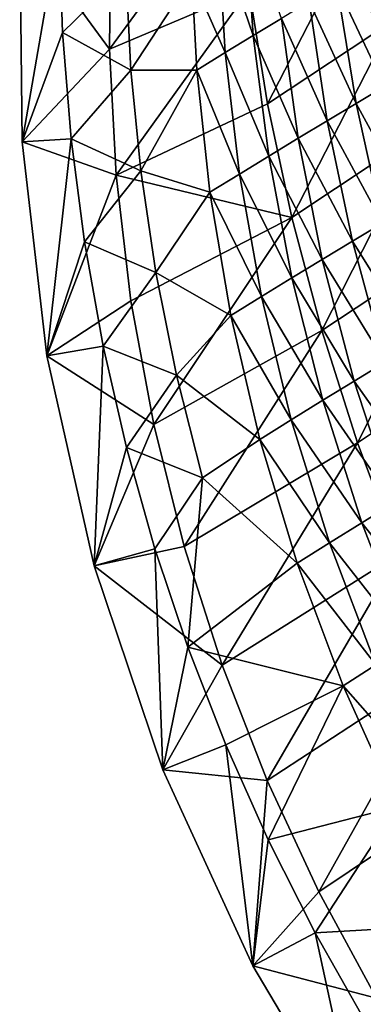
# Model space of a CAD drawing. Header units: metres. Extents: x 49 to 296, y -914 to -599.
# Tile 6 of 10: x 49 to 86, y -802 to -696. Entities that reach past the tile are written whole.
import ezdxf

# ---------------------------------------------------------------- set-up
doc = ezdxf.new("R2010")
doc.units = ezdxf.units.M

msp = doc.modelspace()

# ---------------------------------------------------------------- linework, layer by layer
at = {"layer": 'None'}
for points in [[(59.007385, -685.6698, 2.499999), (72.572296, -680.614502, 30.935856), (58.867367, -699.262329, 2.499999)], [(72.572296, -680.614502, 30.935856), (73.941925, -692.879028, 34.917397), (58.867367, -699.262329, 2.499999)], [(73.511436, -684.942017, 55.640011), (70.601776, -686.720947, 56.610168), (74.398621, -697.7771, 62.196568)], [(74.398621, -697.7771, 62.196568), (77.429909, -695.942078, 61.204876), (73.511436, -684.942017, 55.640011)], [(73.941925, -692.879028, 34.917397), (86.49041, -684.579773, 34.739929), (75.92849, -705.155212, 38.590614)], [(86.49041, -684.579773, 34.739929), (89.412537, -696.226929, 38.398468), (75.92849, -705.155212, 38.590614)], [(58.867367, -699.262329, 2.499999), (49.190098, -686.034363, 2.5), (59.007385, -685.6698, 2.499999)], [(49.190098, -686.034363, 2.5), (49.445747, -709.261108, 2.5), (53.445122, -686.199097, 51.149139)], [(49.445747, -709.261108, 2.5), (49.190098, -686.034363, 2.5), (58.867367, -699.262329, 2.499999)], [(49.445747, -709.261108, 2.5), (53.804749, -697.471741, 57.288425), (53.445122, -686.199097, 51.149139)], [(53.445122, -686.199097, 51.149139), (53.804749, -697.471741, 57.288425), (60.631393, -690.778381, 56.1791)], [(70.601776, -686.720947, 56.610168), (67.748161, -691.445068, 58.928638), (71.349213, -699.638367, 63.054485)], [(70.601776, -686.720947, 56.610168), (71.349213, -699.638367, 63.054485), (74.398621, -697.7771, 62.196568)], [(60.631393, -690.778381, 56.1791), (53.804749, -697.471741, 57.288425), (61.180737, -701.514465, 61.604969)], [(61.180737, -701.514465, 61.604969), (67.748161, -691.445068, 58.928638), (60.631393, -690.778381, 56.1791)], [(86.349449, -690.628479, 57.434101), (83.411812, -692.364441, 58.822651), (88.543823, -703.304504, 63.77803)], [(68.288307, -701.522522, 63.778385), (67.748161, -691.445068, 58.928638), (61.180737, -701.514465, 61.604969)], [(67.748161, -691.445068, 58.928638), (68.288307, -701.522522, 63.778385), (71.349213, -699.638367, 63.054485)], [(83.411812, -692.364441, 58.822651), (80.436478, -694.136719, 60.079956), (85.475838, -705.125488, 65.107864)], [(88.543823, -703.304504, 63.77803), (83.411812, -692.364441, 58.822651), (85.475838, -705.125488, 65.107864)], [(58.867367, -699.262329, 2.499999), (73.941925, -692.879028, 34.917397), (59.598442, -712.863831, 2.499999)], [(73.941925, -692.879028, 34.917397), (75.92849, -705.155212, 38.590614), (59.598442, -712.863831, 2.499999)], [(80.436478, -694.136719, 60.079956), (77.429909, -695.942078, 61.204876), (82.369606, -706.982605, 66.294037)], [(85.475838, -705.125488, 65.107864), (80.436478, -694.136719, 60.079956), (82.369606, -706.982605, 66.294037)], [(77.429909, -695.942078, 61.204876), (74.398621, -697.7771, 62.196568), (79.232094, -708.87207, 67.335388)], [(75.92849, -705.155212, 38.590614), (89.412537, -696.226929, 38.398468), (78.538383, -717.411743, 41.923546)], [(82.369606, -706.982605, 66.294037), (77.429909, -695.942078, 61.204876), (79.232094, -708.87207, 67.335388)], [(89.412537, -696.226929, 38.398468), (92.810265, -707.959412, 41.748531), (78.538383, -717.411743, 41.923546)], [(53.804749, -697.471741, 57.288425), (49.445747, -709.261108, 2.5), (54.726833, -708.917175, 63.034916)], [(53.804749, -697.471741, 57.288425), (54.726833, -708.917175, 63.034916), (61.180737, -701.514465, 61.604969)], [(74.398621, -697.7771, 62.196568), (71.349213, -699.638367, 63.054485), (76.070351, -710.7901, 68.23111)], [(79.232094, -708.87207, 67.335388), (74.398621, -697.7771, 62.196568), (76.070351, -710.7901, 68.23111)], [(59.598442, -712.863831, 2.499999), (49.445747, -709.261108, 2.5), (58.867367, -699.262329, 2.499999)], [(71.349213, -699.638367, 63.054485), (68.288307, -701.522522, 63.778385), (72.891479, -712.73291, 68.980713)], [(76.070351, -710.7901, 68.23111), (71.349213, -699.638367, 63.054485), (72.891479, -712.73291, 68.980713)], [(61.180737, -701.514465, 61.604969), (54.726833, -708.917175, 63.034916), (62.26067, -712.384338, 66.673462)], [(62.26067, -712.384338, 66.673462), (68.288307, -701.522522, 63.778385), (61.180737, -701.514465, 61.604969)], [(69.702637, -714.696655, 69.584084), (68.288307, -701.522522, 63.778385), (62.26067, -712.384338, 66.673462)], [(72.891479, -712.73291, 68.980713), (68.288307, -701.522522, 63.778385), (69.702637, -714.696655, 69.584084)], [(91.501175, -716.112061, 69.501335), (88.543823, -703.304504, 63.77803), (85.475838, -705.125488, 65.107864)], [(88.316895, -718.0177, 70.77961), (85.475838, -705.125488, 65.107864), (82.369606, -706.982605, 66.294037)], [(88.316895, -718.0177, 70.77961), (91.501175, -716.112061, 69.501335), (85.475838, -705.125488, 65.107864)], [(59.598442, -712.863831, 2.499999), (75.92849, -705.155212, 38.590614), (78.538383, -717.411743, 41.923546)], [(85.093559, -719.958862, 71.901772), (82.369606, -706.982605, 66.294037), (79.232094, -708.87207, 67.335388)], [(85.093559, -719.958862, 71.901772), (88.316895, -718.0177, 70.77961), (82.369606, -706.982605, 66.294037)], [(78.538383, -717.411743, 41.923546), (92.810265, -707.959412, 41.748531), (81.776505, -729.613342, 44.885761)], [(92.810265, -707.959412, 41.748531), (96.702347, -719.741821, 44.755642), (81.776505, -729.613342, 44.885761)], [(49.445747, -709.261108, 2.5), (52.130859, -732.333618, 2.5), (54.726833, -708.917175, 63.034916)], [(52.130859, -732.333618, 2.5), (49.445747, -709.261108, 2.5), (59.598442, -712.863831, 2.499999)], [(54.726833, -708.917175, 63.034916), (52.130859, -732.333618, 2.5), (56.171097, -720.059631, 68.154602)], [(54.726833, -708.917175, 63.034916), (56.171097, -720.059631, 68.154602), (62.26067, -712.384338, 66.673462)], [(81.838623, -721.931396, 72.866585), (79.232094, -708.87207, 67.335388), (76.070351, -710.7901, 68.23111)], [(81.838623, -721.931396, 72.866585), (85.093559, -719.958862, 71.901772), (79.232094, -708.87207, 67.335388)], [(78.559593, -723.93103, 73.67321), (76.070351, -710.7901, 68.23111), (72.891479, -712.73291, 68.980713)], [(78.559593, -723.93103, 73.67321), (81.838623, -721.931396, 72.866585), (76.070351, -710.7901, 68.23111)], [(62.26067, -712.384338, 66.673462), (56.171097, -720.059631, 68.154602), (63.89378, -723.360352, 71.350105)], [(63.89378, -723.360352, 71.350105), (69.702637, -714.696655, 69.584084), (62.26067, -712.384338, 66.673462)], [(61.198792, -726.390625, 2.499999), (52.130859, -732.333618, 2.5), (59.598442, -712.863831, 2.499999)], [(78.538383, -717.411743, 41.923546), (61.198792, -726.390625, 2.499999), (59.598442, -712.863831, 2.499999)], [(72.891479, -712.73291, 68.980713), (69.702637, -714.696655, 69.584084), (75.264061, -725.953674, 74.321205)], [(75.264061, -725.953674, 74.321205), (78.559593, -723.93103, 73.67321), (72.891479, -712.73291, 68.980713)], [(71.959648, -727.994934, 74.810493), (69.702637, -714.696655, 69.584084), (63.89378, -723.360352, 71.350105)], [(69.702637, -714.696655, 69.584084), (71.959648, -727.994934, 74.810493), (75.264061, -725.953674, 74.321205)], [(63.655926, -739.759949, 2.499999), (61.198792, -726.390625, 2.499999), (78.538383, -717.411743, 41.923546)], [(81.776505, -729.613342, 44.885761), (63.655926, -739.759949, 2.499999), (78.538383, -717.411743, 41.923546)], [(91.955299, -730.9823, 75.759972), (88.316895, -718.0177, 70.77961), (85.093559, -719.958862, 71.901772)], [(81.776505, -729.613342, 44.885761), (96.702347, -719.741821, 44.755642), (85.645195, -741.721191, 47.448795)], [(88.631065, -733.005615, 76.827049), (85.093559, -719.958862, 71.901772), (81.838623, -721.931396, 72.866585)], [(88.631065, -733.005615, 76.827049), (91.955299, -730.9823, 75.759972), (85.093559, -719.958862, 71.901772)], [(96.702347, -719.741821, 44.755642), (101.078712, -731.44104, 47.357647), (85.645195, -741.721191, 47.448795)], [(52.130859, -732.333618, 2.5), (58.18734, -731.301941, 72.837486), (56.171097, -720.059631, 68.154602)], [(56.171097, -720.059631, 68.154602), (58.18734, -731.301941, 72.837486), (63.89378, -723.360352, 71.350105)], [(85.274651, -735.059021, 77.72448), (81.838623, -721.931396, 72.866585), (78.559593, -723.93103, 73.67321)], [(85.274651, -735.059021, 77.72448), (88.631065, -733.005615, 76.827049), (81.838623, -721.931396, 72.866585)], [(63.89378, -723.360352, 71.350105), (58.18734, -731.301941, 72.837486), (66.100822, -734.409607, 75.599159)], [(66.100822, -734.409607, 75.599159), (71.959648, -727.994934, 74.810493), (63.89378, -723.360352, 71.350105)], [(81.893997, -737.137817, 78.451347), (78.559593, -723.93103, 73.67321), (75.264061, -725.953674, 74.321205)], [(81.893997, -737.137817, 78.451347), (85.274651, -735.059021, 77.72448), (78.559593, -723.93103, 73.67321)], [(75.264061, -725.953674, 74.321205), (71.959648, -727.994934, 74.810493), (78.497093, -739.237488, 79.007164)], [(78.497093, -739.237488, 79.007164), (81.893997, -737.137817, 78.451347), (75.264061, -725.953674, 74.321205)], [(52.130859, -732.333618, 2.5), (61.198792, -726.390625, 2.499999), (63.655926, -739.759949, 2.499999)], [(75.091995, -741.35321, 79.391869), (71.959648, -727.994934, 74.810493), (66.100822, -734.409607, 75.599159)], [(71.959648, -727.994934, 74.810493), (75.091995, -741.35321, 79.391869), (78.497093, -739.237488, 79.007164)], [(66.946999, -752.891602, 2.499999), (63.655926, -739.759949, 2.499999), (81.776505, -729.613342, 44.885761)], [(85.645195, -741.721191, 47.448795), (66.946999, -752.891602, 2.499999), (81.776505, -729.613342, 44.885761)], [(52.130859, -732.333618, 2.5), (57.215958, -754.998352, 2.5), (58.18734, -731.301941, 72.837486)], [(57.215958, -754.998352, 2.5), (60.697216, -742.210938, 76.906067), (58.18734, -731.301941, 72.837486)], [(58.18734, -731.301941, 72.837486), (60.697216, -742.210938, 76.906067), (66.100822, -734.409607, 75.599159)], [(85.645195, -741.721191, 47.448795), (101.078712, -731.44104, 47.357647), (90.143333, -753.693237, 49.586765)], [(57.215958, -754.998352, 2.5), (52.130859, -732.333618, 2.5), (63.655926, -739.759949, 2.499999)], [(92.998184, -746.050415, 80.992767), (88.631065, -733.005615, 76.827049), (85.274651, -735.059021, 77.72448)], [(66.100822, -734.409607, 75.599159), (60.697216, -742.210938, 76.906067), (68.900032, -745.493469, 79.383812)], [(68.900032, -745.493469, 79.383812), (75.091995, -741.35321, 79.391869), (66.100822, -734.409607, 75.599159)], [(89.558678, -748.181213, 81.83403), (85.274651, -735.059021, 77.72448), (81.893997, -737.137817, 78.451347)], [(89.558678, -748.181213, 81.83403), (92.998184, -746.050415, 80.992767), (85.274651, -735.059021, 77.72448)], [(86.094513, -750.33551, 82.492859), (81.893997, -737.137817, 78.451347), (78.497093, -739.237488, 79.007164)], [(86.094513, -750.33551, 82.492859), (89.558678, -748.181213, 81.83403), (81.893997, -737.137817, 78.451347)], [(57.215958, -754.998352, 2.5), (63.655926, -739.759949, 2.499999), (66.946999, -752.891602, 2.499999)], [(78.497093, -739.237488, 79.007164), (75.091995, -741.35321, 79.391869), (82.614037, -752.508301, 82.968651)], [(82.614037, -752.508301, 82.968651), (86.094513, -750.33551, 82.492859), (78.497093, -739.237488, 79.007164)], [(60.697216, -742.210938, 76.906067), (57.215958, -754.998352, 2.5), (63.785099, -753.158386, 80.50219)], [(60.697216, -742.210938, 76.906067), (63.785099, -753.158386, 80.50219), (68.900032, -745.493469, 79.383812)], [(71.039436, -765.709717, 2.499999), (66.946999, -752.891602, 2.499999), (85.645195, -741.721191, 47.448795)], [(79.125641, -754.694519, 83.261292), (75.091995, -741.35321, 79.391869), (68.900032, -745.493469, 79.383812)], [(90.143333, -753.693237, 49.586765), (71.039436, -765.709717, 2.499999), (85.645195, -741.721191, 47.448795)], [(75.091995, -741.35321, 79.391869), (79.125641, -754.694519, 83.261292), (82.614037, -752.508301, 82.968651)], [(68.900032, -745.493469, 79.383812), (63.785099, -753.158386, 80.50219), (67.339684, -763.75354, 83.500328)], [(67.339684, -763.75354, 83.500328), (79.125641, -754.694519, 83.261292), (68.900032, -745.493469, 79.383812)], [(94.696854, -761.211792, 85.124489), (89.558678, -748.181213, 81.83403), (86.094513, -750.33551, 82.492859)], [(91.169693, -763.436523, 85.729393), (86.094513, -750.33551, 82.492859), (82.614037, -752.508301, 82.968651)], [(91.169693, -763.436523, 85.729393), (94.696854, -761.211792, 85.124489), (86.094513, -750.33551, 82.492859)], [(71.039436, -765.709717, 2.499999), (57.215958, -754.998352, 2.5), (66.946999, -752.891602, 2.499999)], [(82.614037, -752.508301, 82.968651), (79.125641, -754.694519, 83.261292), (87.625877, -765.67749, 86.140045)], [(87.625877, -765.67749, 86.140045), (91.169693, -763.436523, 85.729393), (82.614037, -752.508301, 82.968651)], [(57.215958, -754.998352, 2.5), (64.645172, -777.00647, 2.5), (63.785099, -753.158386, 80.50219)], [(63.785099, -753.158386, 80.50219), (64.645172, -777.00647, 2.5), (67.339684, -763.75354, 83.500328)], [(75.891808, -778.143738, 2.499999), (71.039436, -765.709717, 2.499999), (90.143333, -753.693237, 49.586765)], [(95.265427, -765.484741, 51.277061), (75.891808, -778.143738, 2.499999), (90.143333, -753.693237, 49.586765)], [(64.645172, -777.00647, 2.5), (57.215958, -754.998352, 2.5), (71.039436, -765.709717, 2.499999)], [(84.074089, -767.92926, 86.356186), (79.125641, -754.694519, 83.261292), (67.339684, -763.75354, 83.500328)], [(79.125641, -754.694519, 83.261292), (84.074089, -767.92926, 86.356186), (87.625877, -765.67749, 86.140045)], [(64.645172, -777.00647, 2.5), (71.448196, -774.297974, 85.998833), (67.339684, -763.75354, 83.500328)], [(71.448196, -774.297974, 85.998833), (84.074089, -767.92926, 86.356186), (67.339684, -763.75354, 83.500328)], [(81.454971, -790.130188, 2.499999), (75.891808, -778.143738, 2.499999), (95.265427, -765.484741, 51.277061)], [(101.001022, -777.049072, 52.501076), (81.454971, -790.130188, 2.499999), (95.265427, -765.484741, 51.277061)], [(75.891808, -778.143738, 2.499999), (64.645172, -777.00647, 2.5), (71.039436, -765.709717, 2.499999)], [(87.625877, -765.67749, 86.140045), (84.074089, -767.92926, 86.356186), (93.528702, -778.645813, 88.462738)], [(71.448196, -774.297974, 85.998833), (76.007378, -784.535156, 87.940536), (84.074089, -767.92926, 86.356186)], [(76.007378, -784.535156, 87.940536), (89.935875, -780.957031, 88.620979), (84.074089, -767.92926, 86.356186)], [(84.074089, -767.92926, 86.356186), (89.935875, -780.957031, 88.620979), (93.528702, -778.645813, 88.462738)], [(64.645172, -777.00647, 2.5), (74.336868, -798.116211, 2.5), (71.448196, -774.297974, 85.998833)], [(74.336868, -798.116211, 2.5), (76.007378, -784.535156, 87.940536), (71.448196, -774.297974, 85.998833)], [(74.336868, -798.116211, 2.5), (64.645172, -777.00647, 2.5), (75.891808, -778.143738, 2.499999)], [(87.673363, -801.613098, 2.499999), (81.454971, -790.130188, 2.499999), (101.001022, -777.049072, 52.501076)], [(81.454971, -790.130188, 2.499999), (74.336868, -798.116211, 2.5), (75.891808, -778.143738, 2.499999)], [(76.007378, -784.535156, 87.940536), (81.070801, -794.585693, 89.349136), (89.935875, -780.957031, 88.620979)], [(81.070801, -794.585693, 89.349136), (96.691536, -793.670654, 90.011551), (89.935875, -780.957031, 88.620979)], [(76.007378, -784.535156, 87.940536), (74.336868, -798.116211, 2.5), (81.070801, -794.585693, 89.349136)], [(74.336868, -798.116211, 2.5), (81.454971, -790.130188, 2.499999), (87.673363, -801.613098, 2.499999)], [(81.070801, -794.585693, 89.349136), (86.591255, -804.334473, 90.200012), (96.691536, -793.670654, 90.011551)], [(74.336868, -798.116211, 2.5), (86.180145, -818.088928, 2.5), (81.070801, -794.585693, 89.349136)], [(81.070801, -794.585693, 89.349136), (86.180145, -818.088928, 2.5), (86.591255, -804.334473, 90.200012)], [(86.180145, -818.088928, 2.5), (74.336868, -798.116211, 2.5), (87.673363, -801.613098, 2.499999)], [(87.673363, -801.613098, 2.499999), (94.479424, -812.534607, 2.499999), (86.180145, -818.088928, 2.5)]]:
    msp.add_3dface(points, dxfattribs=at)

doc.saveas('drawing.dxf')
